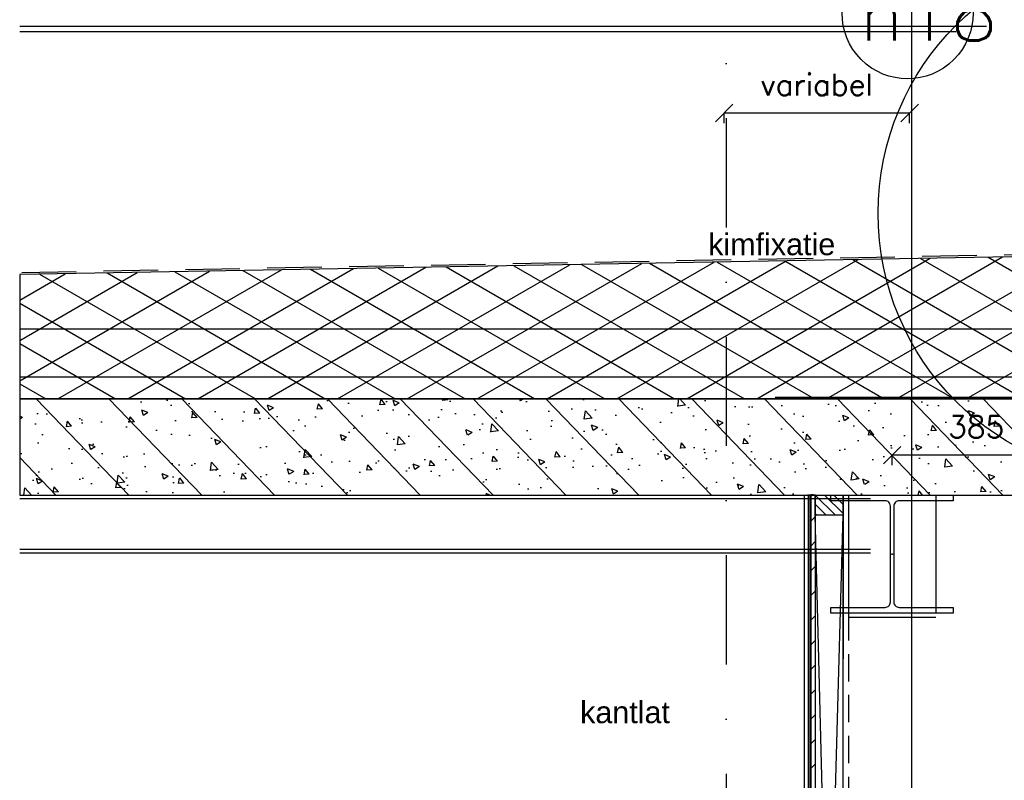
# Model space of a CAD drawing. Extents: x 0 to 317513, y 0 to 193913.
# Tile 101 of 105: x 242395 to 244650, y 163627 to 165367. Entities that reach past the tile are written whole.
import ezdxf
from ezdxf.enums import TextEntityAlignment as Align

# ---------------------------------------------------------------- set-up
doc = ezdxf.new("R2010")
doc.units = 0
doc.header["$LTSCALE"] = 20
doc.header["$MEASUREMENT"] = 0
doc.header["$PDSIZE"] = -1
for name, pattern in [('DASHDOT', [25, 12.5, -6.25, 0, -6.25]), ('DD1', [2.66667, 1.66667, -0.5, 0, -0.5]), ('HIDDEN', [9.375, 6.25, -3.125]), ('HIDDEN2', [4.6875, 3.125, -1.5625])]:
    doc.linetypes.add(name, pattern=pattern)
doc.layers.get('0').update_dxf_attribs({"linetype": 'CONTINUOUS'})
doc.layers.get('DEFPOINTS').update_dxf_attribs({"linetype": 'CONTINUOUS'})
for name, color, linetype in [('_DETAILNUMMERS', 4, 'CONTINUOUS'), ('A--01A1_ACEER', 1, 'CONTINUOUS'), ('A--A21--_F-23-', 9, 'CONTINUOUS'), ('A--A23--_F--3-', 9, 'CONTINUOUS'), ('A--A25--_F--3-', 9, 'CONTINUOUS'), ('A--A42--_F--3-', 9, 'CONTINUOUS'), ('A--A42--_F-23-', 9, 'CONTINUOUS'), ('A--L$7A3-_STRAMIEN', 3, 'CONTINUOUS'), ('A--L13D3_VLOEREN', 3, 'CONTINUOUS'), ('A--L21--', 3, 'CONTINUOUS'), ('A--L21--_F-23-', 4, 'CONTINUOUS'), ('A--L21D1_BUITENWAND', 1, 'CONTINUOUS'), ('A--L25--_F-23-', 7, 'CONTINUOUS'), ('A--L27DC4_DAKEN', 4, 'HIDDEN'), ('A--L28--', 7, 'CONTINUOUS'), ('A--L28--_F--3-', 1, 'CONTINUOUS'), ('A--L28D1_KONSTRUKTIES', 1, 'CONTINUOUS'), ('A--L28DC1_KONSTRUKTIES', 1, 'HIDDEN2'), ('A--L30--', 7, 'CONTINUOUS'), ('A--L30--_F123-', 7, 'CONTINUOUS'), ('A--L42--', 7, 'CONTINUOUS'), ('A--L42--_F--3-', 7, 'CONTINUOUS'), ('A--L42--_F-23-', 7, 'CONTINUOUS'), ('A--M$1A-_F123-', 1, 'CONTINUOUS'), ('A--T$1A-_F123_20', 1, 'CONTINUOUS'), ('A--T$7A-_STRAMIEN', 2, 'CONTINUOUS'), ('STRAMIEN', 8, 'DD1'), ('X--LR---_CP', 7, 'CONTINUOUS')]:
    doc.layers.add(name, color=color, linetype=linetype)
doc.styles.add('ALFA-0_25', font='ROMANS')
doc.styles.add('EB2', font='ARIAL.TTF')
doc.dimstyles.new('STANDARD$0', dxfattribs={"dimscale": 50, "dimtxt": 2.5, "dimasz": 2, "dimexe": 2, "dimexo": 0, "dimgap": 2, "dimtad": 1, "dimdec": 0, "dimzin": 0, "dimdsep": 46, "dimtxsty": 'ALFA-0_25', "dimblk1": 'OBLIQUE', "dimblk2": 'OBLIQUE', "dimsah": 1, "dimcen": -3, "dimdle": 2, "dimclrd": 1, "dimclre": 1, "dimclrt": 2, "dimadec": 0, "dimazin": 0, "dimtfac": 0.666667, "dimtofl": 0, "dimtmove": 2, "dimatfit": 3, "dimldrblk": 'OBLIQUE', "dimfxl": 0, "dimtvp": 0.833333, "dimtolj": 1, "dimtzin": 0, "dimarcsym": 0})

# ---------------------------------------------------------------- blocks, each defined once
blk = doc.blocks.new('_OBLIQUE')
at = {"color": 0, "linetype": 'ByBlock'}
blk.add_line((-0.5, -0.5), (0.5, 0.5), dxfattribs=at)
blk = doc.blocks.new('*D465')
at = {"layer": 'A--M$1A-_F123-', "color": 1, "lineweight": -2}
for p, q in [((244392.6, 164347.8), (244392.6, 164370.7)), ((244777.6, 164370.7), (244392.6, 164370.7)), ((244777.6, 164347.8), (244777.6, 164370.7))]:
    blk.add_line(p, q, dxfattribs=at)
at = {"layer": 'DEFPOINTS', "color": 0}
for p in [(244392.6, 164370.7), (244392.6, 164347.8), (244777.6, 164347.8)]:
    blk.add_point(p, dxfattribs=at)
at = {"layer": 'A--M$1A-_F123-', "color": 1, "lineweight": -2, "xscale": 40, "yscale": 40, "zscale": 40, "rotation": 180}
blk.add_blockref('_OBLIQUE', (244392.6, 164370.7), dxfattribs=at)
at = {"layer": 'A--M$1A-_F123-', "color": 1, "lineweight": -2, "xscale": 40, "yscale": 40, "zscale": 40}
blk.add_blockref('_OBLIQUE', (244777.6, 164370.7), dxfattribs=at)
at = {"layer": 'A--M$1A-_F123-', "color": 2, "insert": (244585.1, 164435.7), "char_height": 50, "attachment_point": 5, "style": 'ALFA-0_25'}
blk.add_mtext('\\A1;385', dxfattribs=at)
blk = doc.blocks.new('*U741')
at = {"layer": 'A--A42--_F-23-', "linetype": 'Continuous'}
h = blk.add_hatch(dxfattribs=at)
h.set_pattern_fill('ALFALINE', color=256, scale=40, style=0)
h.set_pattern_definition([(45, (-244211.62, -164279.662), (-28.284271, 28.284271), [])])
h.paths.add_polyline_path([(0, 0), (5, 0), (5.1, -2464.9), (0.1, -2464.9), (-4.9, -2464.9), (-5, 0)])
at = {"layer": 'A--L42--_F-23-', "color": 2, "linetype": 'Continuous'}
for points in [[(0, 0), (-5, 0), (-4.9, -2464.9), (0.1, -2464.9)], [(0, 0), (5, 0), (5.1, -2464.9), (0.1, -2464.9)]]:
    blk.add_lwpolyline(points, dxfattribs=at)
blk = doc.blocks.new('*U740')
at = {"layer": 'A--A42--_F--3-', "linetype": 'Continuous'}
h = blk.add_hatch(dxfattribs=at)
h.set_pattern_fill('ALFALINE', color=256, scale=40, angle=45, style=0)
h.set_pattern_definition([(90, (-244198.544, -161761.32), (-40, 7e-15), [])])
h.paths.add_polyline_path([(0, 0), (-6.2, 0), (-6.2, 2518), (0, 2518), (6.2, 2518), (6.2, 0)])
at = {"layer": 'A--L42--_F--3-', "color": 3, "linetype": 'Continuous'}
for points in [[(0, 0), (-6.2, 0), (-6.2, 2518), (0, 2518)], [(0, 0), (-6.2, 0), (-6.2, 2518), (0, 2518)], [(0, 0), (-6.2, 0), (-6.2, 2518), (0, 2518)], [(0, 0), (6.2, 0), (6.2, 2518), (0, 2518)]]:
    blk.add_lwpolyline(points, dxfattribs=at)
blk = doc.blocks.new('Q020497-')
at = {"layer": 'A--L28--_F--3-', "color": 4, "linetype": 'Continuous'}
blk.add_lwpolyline([(140, -135), (-140, -135), (-140, -122), (-16, -122, 0.414214), (-4, -110), (-4, 110, 0.414214), (-16, 122), (-140, 122), (-140, 135), (140, 135), (140, 122), (16, 122, 0.414214), (4, 110), (4, -110, 0.414214), (16, -122), (140, -122)], format="xyb", close=True, dxfattribs=at)
at = {"layer": 'X--LR---_CP'}
for p in [(-4, 0), (0, 0), (4, 0)]:
    blk.add_point(p, dxfattribs=at)
blk = doc.blocks.new('*U739')
at = {"layer": 'A--L30--_F123-', "color": 1, "linetype": 'Continuous'}
blk.add_lwpolyline([(0, 0), (-7.5, 0), (-7.2, 2525.8), (0.3, 2525.8)], dxfattribs=at)
blk.add_lwpolyline([(0, 0), (-7.5, 0), (-7.2, 2525.8), (0.3, 2525.8)], dxfattribs=at)
blk = doc.blocks.new('*D425')
at = {"layer": 'A--M$1A-_F123-', "color": 1, "lineweight": -2}
for p, q in [((244007.9, 165130.8), (244007.9, 165153.6)), ((244432.7, 165153.6), (244007.9, 165153.6)), ((244432.7, 165130.8), (244432.7, 165153.6))]:
    blk.add_line(p, q, dxfattribs=at)
at = {"layer": 'DEFPOINTS', "color": 0}
for p in [(244007.9, 165153.6), (244007.9, 165130.8), (244432.7, 165130.8)]:
    blk.add_point(p, dxfattribs=at)
at = {"layer": 'A--M$1A-_F123-', "color": 1, "lineweight": -2, "xscale": 40, "yscale": 40, "zscale": 40, "rotation": 180}
blk.add_blockref('_OBLIQUE', (244007.9, 165153.6), dxfattribs=at)
at = {"layer": 'A--M$1A-_F123-', "color": 1, "lineweight": -2, "xscale": 40, "yscale": 40, "zscale": 40}
blk.add_blockref('_OBLIQUE', (244432.7, 165153.6), dxfattribs=at)
at = {"layer": 'A--M$1A-_F123-', "color": 2, "insert": (244220.3, 165218.6), "char_height": 50, "attachment_point": 5, "style": 'ALFA-0_25'}
blk.add_mtext('\\A1;variabel', dxfattribs=at)

msp = doc.modelspace()

# ---------------------------------------------------------------- hatches: boundary and pattern name
at = {"layer": 'A--A21--_F-23-'}
h = msp.add_hatch(dxfattribs=at)
h.set_pattern_fill('ALFAISO', color=256, scale=80, angle=270, style=0, pattern_type=2)
h.set_pattern_definition([(330, (94068.43, 68743.42), (40, 69.282032), []), (30, (94068.43, 68743.42), (-40, 69.282032), [])])
h.paths.add_polyline_path([(242394.7, 164499.3), (244795.3, 164499.3), (244795.3, 164826.9), (242394.7, 164784.1)])
at = {"layer": 'A--A23--_F--3-'}
h = msp.add_hatch(dxfattribs=at)
h.set_pattern_fill('ALFABET', color=256, scale=20, angle=1, style=0, pattern_type=2)
h.set_pattern_definition([(134, (358663.4, 58303.42), (86.32078, 83.359), []), (129, (358663.4, 58303.42), (-143.64922, -10.04493), [15, -165]), (184, (358663.4, 58303.42), (30.37155, 149.9312), [12, -132]), (78.5486, (358651.42, 58302.59), (-113.27778, 139.88618), [12.74804, -140.22842]), (132.8158, (358664.1, 58343.42), (-213.99344, -29.37358), [22.5, -247.5]), (82.3644, (358646.26, 58340.97), (-183.50393, 198.05632), [19.12206, -210.3426]), (187.8158, (358664.1, 58343.42), (-183.50378, 198.05647), [18, -198]), (158, (358643.92, 58333.77), (-120.76856, -78.42802), [15, -165]), (213, (358643.92, 58333.77), (-46.12453, 145.85721), [12, -132]), (107.5486, (358633.86, 58327.23), (-166.89315, 67.42906), [12.74804, -140.22842]), (141.5, (358663.395, 58303.424), (-1.269641, 66.611074), [0, -130.4, 0, -134, 0, -132.5]), (171.5, (358663.395, 58303.424), (-51.229207, 79.788568), [0, -76.4, 0, -127.4, 0, -50.5]), (211.5, (358707.99, 58302.645), (-106.826954, -2.64699), [0, -50, 0, -156, 0, -207]), (221.5, (358727.99, 58302.3), (-116.270055, 22.05355), [0, -65, 0, -103.6, 0, -147]), (221.5, (358727.99, 58302.3), (-116.270055, 22.05355), [0, -65, 0, -103.6, 0, -147])])
h.paths.add_polyline_path([(242394.7, 164499.3), (242394.7, 164279.3), (244777.6, 164279.3), (244777.6, 164499.3)])
at = {"layer": 'A--A25--_F--3-'}
h = msp.add_hatch(dxfattribs=at)
h.set_pattern_fill('ALFALINE', color=256, scale=15, angle=-90, style=0, pattern_type=2)
h.set_pattern_definition([(315, (244216.619, 164279.322), (10.6066, 10.6066), [])])
h.paths.add_polyline_path([(244216.6, 164279.3), (244280.3, 164279.3), (244280.3, 164233.3), (244216.6, 164233.3)])

# ---------------------------------------------------------------- linework, layer by layer
at = {"layer": '_DETAILNUMMERS'}
msp.add_circle((244969.4, 164924.2), 608.7, dxfattribs=at)
at = {"layer": 'A--01A1_ACEER'}
for p, q in [((244538.8, 165339.4), (242394.7, 165339.4)), ((244292.6, 164279.3), (244292.6, 164009.3)), ((244492.6, 164279.3), (244492.6, 164009.3)), ((244278.6, 161814.7), (244216.6, 164233.3)), ((244216.6, 161875.3), (244280.3, 164233.3)), ((244280.3, 164233.3), (244278.6, 161814.7))]:
    msp.add_line(p, q, dxfattribs=at)
at = {"layer": 'A--L$7A3-_STRAMIEN', "linetype": 'Continuous'}
msp.add_ellipse((244428, 165382), major_axis=(106.1, 106.1), ratio=1, dxfattribs=at)
at = {"layer": 'A--L13D3_VLOEREN'}
for p, q in [((244125.1, 164503.3), (244775.6, 164503.3)), ((244125.1, 164499.3), (244779.6, 164499.3)), ((244579.6, 164499.3), (244579.6, 164503.3))]:
    msp.add_line(p, q, dxfattribs=at)
at = {"layer": 'A--L21--'}
for p, q in [((244777.6, 164659.3), (242394.7, 164659.3)), ((244777.6, 164549.3), (242394.7, 164549.3))]:
    msp.add_line(p, q, dxfattribs=at)
msp.add_lwpolyline([(242394.7, 164499.3), (244795.3, 164499.3), (244795.3, 164826.9), (242394.7, 164784.1)], close=True, dxfattribs=at)
at = {"layer": 'A--L21--_F-23-', "linetype": 'Continuous'}
msp.add_lwpolyline([(242394.7, 164499.3), (242394.7, 164279.3), (244777.6, 164279.3), (244777.6, 164499.3)], close=True, dxfattribs=at)
at = {"layer": 'A--L21D1_BUITENWAND'}
msp.add_line((244608.9, 165352.1), (242394.7, 165352.1), dxfattribs=at)
at = {"layer": 'A--L25--_F-23-', "color": 2, "linetype": 'Continuous'}
msp.add_lwpolyline([(244216.6, 164279.3), (244280.3, 164279.3), (244280.3, 164233.3), (244216.6, 164233.3)], close=True, dxfattribs=at)
at = {"layer": 'A--L27DC4_DAKEN'}
msp.add_lwpolyline([(242399.3, 164789), (242399.3, 164789), (244786.9, 164831.8), (244787.6, 164945.4)], dxfattribs=at)
at = {"layer": 'A--L28D1_KONSTRUKTIES'}
for p, q in [((244343.4, 164270.8), (242394.7, 164270.8)), ((244343.4, 164154.8), (242394.7, 164154.8)), ((244343.4, 164146.3), (242394.7, 164146.3)), ((244492.6, 164009.3), (244292.6, 164009.3)), ((244492.6, 163999.3), (244292.6, 163999.3))]:
    msp.add_line(p, q, dxfattribs=at)
at = {"layer": 'A--L28DC1_KONSTRUKTIES'}
msp.add_line((244292.6, 164009.3), (244292.6, 160959.3), dxfattribs=at)
at = {"layer": 'STRAMIEN', "linetype": 'Continuous'}
msp.add_line((244437.5, 147648.9), (244437.5, 168252), dxfattribs=at)
at = {"layer": 'STRAMIEN', "linetype": 'DASHDOT'}
for p, q in [((244012.6, 168142.5), (244012.6, 148770)), ((242394.7, 164499.3), (245908.4, 164499.3))]:
    msp.add_line(p, q, dxfattribs=at)
at = {"layer": 'X--LR---_CP'}
for p in [(244216.6, 164279.3), (244216.6, 164279.3), (244216.6, 164233.3)]:
    msp.add_point(p, dxfattribs=at)

# ---------------------------------------------------------------- block references
at = {"layer": 'A--L28--'}
msp.add_blockref('Q020497-', (244392.6, 164144.3), dxfattribs=at)
at = {"layer": 'A--L30--'}
msp.add_blockref('*U739', (244287.5, 161753.5), dxfattribs=at)
at = {"layer": 'A--L42--'}
for name, p in [('*U740', (244198.5, 161761.3)), ('*U741', (244211.6, 164279.7))]:
    msp.add_blockref(name, p, dxfattribs=at)

# ---------------------------------------------------------------- texts
at = {"layer": 'A--T$1A-_F123_20', "style": 'EB2'}
for s, p in [('kimfixatie', (243971.3, 164828.3)), ('kantlat', (243678.1, 163757.3))]:
    msp.add_text(s, height=50, dxfattribs=at).set_placement(p)
at = {"layer": 'A--T$7A-_STRAMIEN', "style": 'ALFA-0_25'}
msp.add_text('n18', height=125, dxfattribs=at).set_placement((244475.6, 165382), align=Align.MIDDLE_CENTER)

# ---------------------------------------------------------------- dimensions: what is measured, and where the dimension line sits
at = {"layer": 'A--M$1A-_F123-'}
dim = msp.add_linear_dim(base=(244007.9, 165153.6), p1=(244432.7, 165130.8), p2=(244007.9, 165130.8), text='variabel', dimstyle='STANDARD$0', override={"dimscale": 20, "dimexe": 0, "dimcen": 0, "dimdle": 0, "dimtfac": 0.75, "dimtvp": 1.5}, dxfattribs=at)
dim.commit()
dim.dimension.update_dxf_attribs({"geometry": '*D425', "text_midpoint": (244220.3, 165218.6)})
dim = msp.add_linear_dim(base=(244392.6, 164370.7), p1=(244777.6, 164347.8), p2=(244392.6, 164347.8), dimstyle='STANDARD$0', override={"dimscale": 20, "dimexe": 0, "dimcen": 0, "dimdle": 0, "dimtfac": 0.75, "dimtvp": 1.5}, dxfattribs=at)
dim.commit()
dim.dimension.update_dxf_attribs({"geometry": '*D465', "text_midpoint": (244585.1, 164435.7)})

doc.saveas('drawing.dxf')
